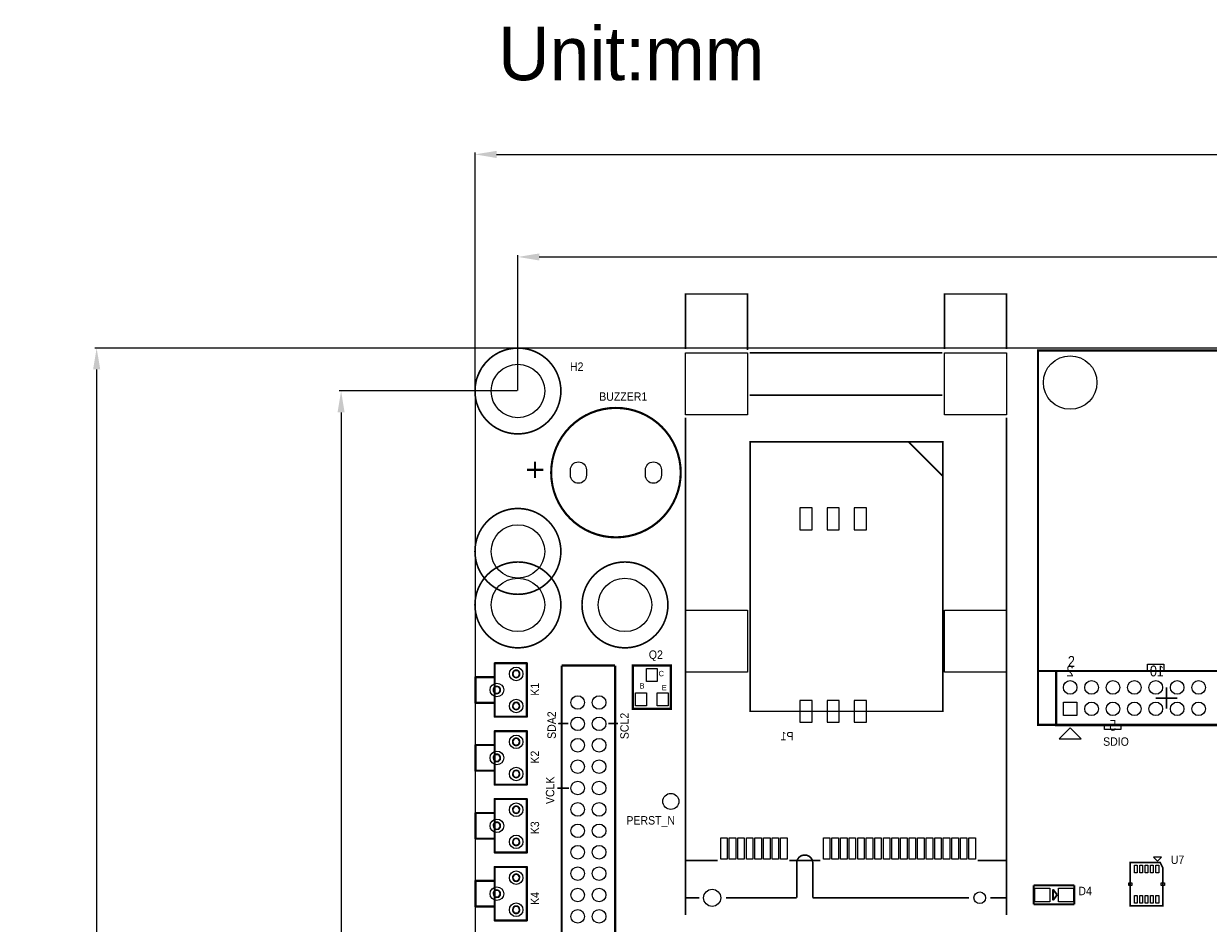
# Model space of a CAD drawing. Extents: x -42 to 184, y -21 to 160.
# Tile 2 of 5: x -42 to 69, y 76 to 160. Entities that reach past the tile are written whole.
import ezdxf
from ezdxf.enums import TextEntityAlignment as Align

# ---------------------------------------------------------------- set-up
doc = ezdxf.new("R2010")
doc.units = 0
doc.header["$MEASUREMENT"] = 0
doc.layers.get('0').update_dxf_attribs({"linetype": 'CONTINUOUS'})
doc.layers.get('Defpoints').update_dxf_attribs({"linetype": 'CONTINUOUS'})
for name, color, linetype in [('BG_OUTLINE', 2, 'CONTINUOUS'), ('BG_SILKSCREEN_TOP', 1, 'CONTINUOUS'), ('PG_SILKSCREEN_BOTTOM', 3, 'CONTINUOUS'), ('PG_SILKSCREEN_TOP', 4, 'CONTINUOUS'), ('PIN_BOTTOM', 6, 'CONTINUOUS'), ('PIN_TOP', 5, 'CONTINUOUS'), ('RD_SILKSCREEN_BOTTOM', 7, 'CONTINUOUS'), ('RD_SILKSCREEN_TOP', 8, 'CONTINUOUS')]:
    doc.layers.add(name, color=color, linetype=linetype)
doc.dimstyles.get("Standard").update_dxf_attribs({"dimtxt": 0.18, "dimasz": 0.18, "dimexe": 0.18, "dimexo": 0.0625, "dimgap": 0.09, "dimtad": 0, "dimtih": 1, "dimtoh": 1, "dimdec": 4, "dimzin": 0, "dimdsep": 46, "dimtxsty": 'STANDARD', "dimcen": 0.09, "dimadec": 0, "dimazin": 0, "dimtfac": 1, "dimtdec": 4, "dimtofl": 0, "dimtmove": 0, "dimatfit": 3, "dimfxl": 1, "dimtolj": 1, "dimtzin": 0, "dimarcsym": 0})

# ---------------------------------------------------------------- blocks, each defined once
blk = doc.blocks.new('*D8')
at = {"color": 0, "linetype": 'ByBlock', "lineweight": -2}
for p, q in [((3.94, 126), (-12.7, 126)), ((-12.52, 124), (-12.52, 67.09)), ((-12.52, 6), (-12.52, 62.91)), ((3.94, 4), (-12.7, 4))]:
    blk.add_line(p, q, dxfattribs=at)
at = {"color": 0}
for points in [[(-12.19, 124), (-12.85, 124), (-12.52, 126)], [(-12.85, 6), (-12.19, 6), (-12.52, 4)]]:
    blk.add_solid(points, dxfattribs=at)
at = {"layer": 'Defpoints', "color": 0}
for p in [(4, 126), (-12.52, 4), (4, 4)]:
    blk.add_point(p, dxfattribs=at)
at = {"color": 0, "linetype": 'ByBlock', "insert": (-12.52, 65), "char_height": 4, "attachment_point": 5}
blk.add_mtext('\\A1;122.0', dxfattribs=at)
blk = doc.blocks.new('*D9')
at = {"color": 0, "linetype": 'ByBlock', "lineweight": -2}
for p, q in [((3.94, 130.01), (-35.54, 130.01)), ((-35.36, 128.01), (-35.36, 67.1)), ((-35.36, 2), (-35.36, 62.92)), ((3.94, 0), (-35.54, 0))]:
    blk.add_line(p, q, dxfattribs=at)
at = {"color": 0}
for points in [[(-35.02, 128.01), (-35.69, 128.01), (-35.36, 130.01)], [(-35.69, 2), (-35.02, 2), (-35.36, 0)]]:
    blk.add_solid(points, dxfattribs=at)
at = {"layer": 'Defpoints', "color": 0}
for p in [(4, 130.01), (-35.36, 0), (4, 0)]:
    blk.add_point(p, dxfattribs=at)
at = {"color": 0, "linetype": 'ByBlock', "insert": (-35.36, 65.01), "char_height": 4, "attachment_point": 5}
blk.add_mtext('\\A1;130.0', dxfattribs=at)
blk = doc.blocks.new('*D10')
at = {"color": 0, "linetype": 'ByBlock', "lineweight": -2}
for p, q in [((4, 126.06), (4, 138.71)), ((6, 138.53), (82.91, 138.53)), ((174, 138.53), (97.09, 138.53)), ((176, 126.06), (176, 138.71))]:
    blk.add_line(p, q, dxfattribs=at)
at = {"color": 0}
for points in [[(6, 138.86), (6, 138.2), (4, 138.53)], [(174, 138.2), (174, 138.86), (176, 138.53)]]:
    blk.add_solid(points, dxfattribs=at)
at = {"layer": 'Defpoints', "color": 0}
for p in [(176, 138.53), (4, 126), (176, 126)]:
    blk.add_point(p, dxfattribs=at)
at = {"color": 0, "linetype": 'ByBlock', "insert": (90, 138.53), "char_height": 4, "attachment_point": 5}
blk.add_mtext('\\A1;172.0', dxfattribs=at)
blk = doc.blocks.new('*D11')
at = {"color": 0, "linetype": 'ByBlock', "lineweight": -2}
for p, q in [((0, 125.74), (0, 148.3)), ((2, 148.12), (83.24, 148.12)), ((178, 148.12), (96.76, 148.12)), ((180, 125.74), (180, 148.3))]:
    blk.add_line(p, q, dxfattribs=at)
at = {"color": 0}
for points in [[(2, 148.45), (2, 147.78), (0, 148.12)], [(178, 147.78), (178, 148.45), (180, 148.12)]]:
    blk.add_solid(points, dxfattribs=at)
at = {"layer": 'Defpoints', "color": 0}
for p in [(180, 148.12), (0, 125.67), (180, 125.67)]:
    blk.add_point(p, dxfattribs=at)
at = {"color": 0, "linetype": 'ByBlock', "insert": (90, 148.12), "char_height": 4, "attachment_point": 5}
blk.add_mtext('\\A1;180.0', dxfattribs=at)

msp = doc.modelspace()

# ---------------------------------------------------------------- linework, layer by layer
at = {"layer": 'BG_OUTLINE'}
msp.add_lwpolyline([(4, 0), (175.9999, 0, 0.414214), (179.9999, 4), (179.9999, 126, 0.414214), (175.9999, 130), (4, 130, 0.414214), (0, 126), (0, 4, 0.414215)], format="xyb", close=True, dxfattribs=at)
at = {"layer": 'BG_SILKSCREEN_TOP', "const_width": 0.1001}
for points in [[(1.8846, 100.5465, 1), (1.784684, 100.54657, 1)], [(1.8846, 100.5465, 1), (1.784684, 100.54657, 1)], [(4.8845, 100.5465, 1), (4.784772, 100.54657, 1)], [(4.8845, 100.5465, 1), (4.784772, 100.54657, 1)], [(0.0845, 99.2466, 1), (-0.015412, 99.246526, 1)], [(0.0845, 99.2466, 1), (-0.015412, 99.246526, 1)], [(1.8846, 99.2466, 1), (1.784684, 99.246526, 1)], [(0.0846, 96.8466, 1), (-0.015512, 96.846688, 1)], [(0.0846, 96.8466, 1), (-0.015512, 96.846688, 1)], [(1.8847, 96.8466, 1), (1.784584, 96.846688, 1)], [(1.8846, 95.5465, 1), (1.784684, 95.54659, 1)], [(1.8846, 95.5465, 1), (1.784684, 95.54659, 1)], [(4.8845, 95.5465, 1), (4.784772, 95.54659, 1)], [(4.8845, 95.5465, 1), (4.784772, 95.54659, 1)], [(1.8846, 94.1965, 1), (1.784684, 94.19657, 1)], [(1.8846, 94.1965, 1), (1.784684, 94.19657, 1)], [(4.8845, 94.1965, 1), (4.784772, 94.19657, 1)], [(4.8845, 94.1965, 1), (4.784772, 94.19657, 1)], [(0.0845, 92.8966, 1), (-0.015412, 92.896526, 1)], [(0.0845, 92.8966, 1), (-0.015412, 92.896526, 1)], [(1.8846, 92.8966, 1), (1.784684, 92.896526, 1)], [(0.0846, 90.4966, 1), (-0.015512, 90.496688, 1)], [(0.0846, 90.4966, 1), (-0.015512, 90.496688, 1)], [(1.8847, 90.4966, 1), (1.784584, 90.496688, 1)], [(1.8846, 89.1965, 1), (1.784684, 89.19659, 1)], [(1.8846, 89.1965, 1), (1.784684, 89.19659, 1)], [(4.8845, 89.1965, 1), (4.784772, 89.19659, 1)], [(4.8845, 89.1965, 1), (4.784772, 89.19659, 1)], [(1.8846, 87.8465, 1), (1.784684, 87.84657, 1)], [(1.8846, 87.8465, 1), (1.784684, 87.84657, 1)], [(4.8845, 87.8465, 1), (4.784772, 87.84657, 1)], [(4.8845, 87.8465, 1), (4.784772, 87.84657, 1)], [(0.0845, 86.5466, 1), (-0.015412, 86.546526, 1)], [(0.0845, 86.5466, 1), (-0.015412, 86.546526, 1)], [(1.8846, 86.5466, 1), (1.784684, 86.546526, 1)], [(0.0846, 84.1466, 1), (-0.015512, 84.146688, 1)], [(0.0846, 84.1466, 1), (-0.015512, 84.146688, 1)], [(1.8847, 84.1466, 1), (1.784584, 84.146688, 1)], [(1.8846, 82.8465, 1), (1.784684, 82.84659, 1)], [(1.8846, 82.8465, 1), (1.784684, 82.84659, 1)], [(4.8845, 82.8465, 1), (4.784772, 82.84659, 1)], [(4.8845, 82.8465, 1), (4.784772, 82.84659, 1)], [(1.8846, 81.4965, 1), (1.784684, 81.49657, 1)], [(1.8846, 81.4965, 1), (1.784684, 81.49657, 1)], [(4.8845, 81.4965, 1), (4.784772, 81.49657, 1)], [(4.8845, 81.4965, 1), (4.784772, 81.49657, 1)], [(0.0845, 80.1966, 1), (-0.015412, 80.196526, 1)], [(0.0845, 80.1966, 1), (-0.015412, 80.196526, 1)], [(1.8846, 80.1966, 1), (1.784684, 80.196526, 1)], [(0.0846, 77.7966, 1), (-0.015512, 77.796688, 1)], [(0.0846, 77.7966, 1), (-0.015512, 77.796688, 1)], [(1.8847, 77.7966, 1), (1.784584, 77.796688, 1)], [(1.8846, 76.4965, 1), (1.784684, 76.49659, 1)], [(1.8846, 76.4965, 1), (1.784684, 76.49659, 1)], [(4.8845, 76.4965, 1), (4.784772, 76.49659, 1)], [(4.8845, 76.4965, 1), (4.784772, 76.49659, 1)]]:
    msp.add_lwpolyline(points, format="xyb", close=True, dxfattribs=at)
at = {"layer": 'BG_SILKSCREEN_TOP'}
for points, const_width in [([(1.8346, 100.5467), (1.8346, 95.5467)], 0.1999), ([(1.8346, 100.5467), (4.8346, 100.5467)], 0.1999), ([(4.8346, 100.5467), (4.8346, 95.5467)], 0.1999), ([(0.0345, 99.2467), (0.0345, 96.8466)], 0.1999), ([(0.0345, 99.2467), (1.8346, 99.2467)], 0.1999), ([(0.0345, 96.8466), (1.8346, 96.8466)], 0.1999), ([(1.8346, 95.5467), (4.8346, 95.5467)], 0.1999), ([(1.8346, 94.1967), (1.8346, 89.1967)], 0.1999), ([(1.8346, 94.1967), (4.8346, 94.1967)], 0.1999), ([(4.8346, 94.1967), (4.8346, 89.1967)], 0.1999), ([(0.0345, 92.8967), (0.0345, 90.4966)], 0.1999), ([(0.0345, 92.8967), (1.8346, 92.8967)], 0.1999), ([(0.0345, 90.4966), (1.8346, 90.4966)], 0.1999), ([(1.8346, 89.1967), (4.8346, 89.1967)], 0.1999), ([(1.8346, 87.8467), (1.8346, 82.8467)], 0.1999), ([(1.8346, 87.8467), (4.8346, 87.8467)], 0.1999), ([(4.8346, 87.8467), (4.8346, 82.8467)], 0.1999), ([(0.0345, 86.5467), (0.0345, 84.1466)], 0.1999), ([(0.0345, 86.5467), (1.8346, 86.5467)], 0.1999), ([(0.0345, 84.1466), (1.8346, 84.1466)], 0.1999), ([(1.8346, 82.8467), (4.8346, 82.8467)], 0.1999), ([(1.8346, 81.4967), (1.8346, 76.4967)], 0.1999), ([(1.8346, 81.4967), (4.8346, 81.4967)], 0.1999), ([(4.8346, 81.4967), (4.8346, 76.4967)], 0.1999), ([(0.0345, 80.1967), (0.0345, 77.7966)], 0.1999), ([(0.0345, 80.1967), (1.8346, 80.1967)], 0.1999), ([(52.1802, 78.8926), (52.1802, 79.7816)], 0.1778), ([(52.1802, 79.7816), (55.9902, 79.7816)], 0.1778), ([(55.9902, 78.0036), (55.9902, 79.7816)], 0.1778), ([(52.1802, 78.0036), (52.1802, 78.8926)], 0.1778), ([(53.9963, 78.3846), (53.9963, 79.4006)], 0.1778), ([(53.9963, 79.4006), (54.3773, 78.8926)], 0.1778), ([(53.9963, 78.3846), (54.3773, 78.8926)], 0.1778), ([(0.0345, 77.7966), (1.8346, 77.7966)], 0.1999), ([(52.1802, 78.0036), (55.9902, 78.0036)], 0.1778), ([(1.8346, 76.4967), (4.8346, 76.4967)], 0.1999)]:
    msp.add_lwpolyline(points, dxfattribs=dict(at, const_width=const_width))
for points in [[(4.1854, 99.5467, 1), (3.483876, 99.546628, 1)], [(4.1854, 99.5467, 1), (3.483876, 99.546628, 1)], [(4.1346, 99.5467, 1), (3.534676, 99.546628, 1)], [(2.3853, 98.0465, 1), (1.68378, 98.04658, 1)], [(2.3853, 98.0465, 1), (1.68378, 98.04658, 1)], [(2.3345, 98.0465, 1), (1.73458, 98.04658, 1)], [(4.1855, 96.5465, 1), (3.483776, 96.546586, 1)], [(4.1855, 96.5465, 1), (3.483776, 96.546586, 1)], [(4.1347, 96.5465, 1), (3.534576, 96.546586, 1)], [(4.1854, 93.1967, 1), (3.483876, 93.196628, 1)], [(4.1854, 93.1967, 1), (3.483876, 93.196628, 1)], [(4.1346, 93.1967, 1), (3.534676, 93.196628, 1)], [(2.3853, 91.6965, 1), (1.68378, 91.69658, 1)], [(2.3853, 91.6965, 1), (1.68378, 91.69658, 1)], [(2.3345, 91.6965, 1), (1.73458, 91.69658, 1)], [(4.1855, 90.1965, 1), (3.483776, 90.196586, 1)], [(4.1855, 90.1965, 1), (3.483776, 90.196586, 1)], [(4.1347, 90.1965, 1), (3.534576, 90.196586, 1)], [(4.1854, 86.8467, 1), (3.483876, 86.846628, 1)], [(4.1854, 86.8467, 1), (3.483876, 86.846628, 1)], [(4.1346, 86.8467, 1), (3.534676, 86.846628, 1)], [(2.3853, 85.3465, 1), (1.68378, 85.34658, 1)], [(2.3853, 85.3465, 1), (1.68378, 85.34658, 1)], [(2.3345, 85.3465, 1), (1.73458, 85.34658, 1)], [(4.1855, 83.8465, 1), (3.483776, 83.846586, 1)], [(4.1855, 83.8465, 1), (3.483776, 83.846586, 1)], [(4.1347, 83.8465, 1), (3.534576, 83.846586, 1)], [(4.1854, 80.4967, 1), (3.483876, 80.496628, 1)], [(4.1854, 80.4967, 1), (3.483876, 80.496628, 1)], [(4.1346, 80.4967, 1), (3.534676, 80.496628, 1)], [(2.3853, 78.9965, 1), (1.68378, 78.99658, 1)], [(2.3853, 78.9965, 1), (1.68378, 78.99658, 1)], [(2.3345, 78.9965, 1), (1.73458, 78.99658, 1)], [(4.1855, 77.4965, 1), (3.483776, 77.496586, 1)], [(4.1855, 77.4965, 1), (3.483776, 77.496586, 1)], [(4.1347, 77.4965, 1), (3.534576, 77.496586, 1)]]:
    msp.add_lwpolyline(points, format="xyb", close=True, dxfattribs=at)
at = {"layer": 'PG_SILKSCREEN_BOTTOM', "const_width": 0.15}
msp.add_lwpolyline([(43.6976, 96.0486), (25.6975, 96.0486), (25.6975, 121.2486), (43.6976, 121.2486)], close=True, dxfattribs=at)
msp.add_lwpolyline([(40.4975, 121.2486), (43.6976, 118.0485)], dxfattribs=at)
at = {"layer": 'PG_SILKSCREEN_TOP'}
for points, const_width in [([(19.6481, 129.9155), (19.6481, 135.0655), (25.4481, 135.0655), (25.4481, 129.8155)], 0.1524), ([(49.6481, 129.9155), (49.6481, 135.0655), (43.8481, 135.0655), (43.8481, 129.9155)], 0.1524), ([(25.6481, 129.5656), (43.6481, 129.5656)], 0.1524), ([(43.6481, 125.6155), (25.6481, 125.6155)], 0.1524), ([(19.6481, 77.0155), (19.6481, 123.5156)], 0.1524), ([(49.6481, 123.5156), (49.6481, 77.0155)], 0.1524), ([(6.3604, 118.6205), (4.8364, 118.6205)], 0.2032), ([(5.5984, 119.3825), (5.5984, 117.8585)], 0.2032), ([(8.0848, 51.3613), (8.0851, 100.3325)], 0.1999), ([(13.0851, 100.3325), (8.0851, 100.3325)], 0.1999), ([(13.0848, 51.3613), (13.0851, 100.3325)], 0.1999), ([(52.6567, 99.8245), (76.6597, 99.8245)], 0.1999), ([(54.5948, 99.8245), (54.2948, 99.8245), (54.2948, 94.7445), (54.5948, 94.7445)], 0.2032), ([(54.5948, 99.8245), (74.8947, 99.8245), (74.8947, 94.7445), (54.5948, 94.7445)], 0.2032), ([(65.5947, 97.2845), (64.5947, 97.2845), (64.5947, 98.2845)], 0.1501), ([(63.5947, 97.2845), (64.5947, 97.2845), (64.5947, 96.2845)], 0.1501), ([(8.7122, 94.9198), (7.7978, 94.9198), (7.7724, 94.9452)], 0.1524), ([(12.446, 94.9198), (13.3604, 94.9198)], 0.1524), ([(8.7884, 88.8746), (7.6962, 88.8746)], 0.1524), ([(22.6481, 82.1155), (19.6481, 82.1155)], 0.1524), ([(32.2481, 82.1155), (29.3482, 82.1155)], 0.1524), ([(30.0481, 78.6155), (30.0481, 81.8655)], 0.1524), ([(31.5481, 81.8655), (31.5481, 78.6155)], 0.1524), ([(49.6481, 82.1155), (46.9481, 82.1155)], 0.1524), ([(20.9481, 78.6155), (19.6481, 78.6155)], 0.1524), ([(30.0481, 78.6155), (23.4481, 78.6155)], 0.1524), ([(46.1481, 78.6155), (31.5481, 78.6155)], 0.1524), ([(49.6481, 78.6155), (48.1481, 78.6155)], 0.1524)]:
    msp.add_lwpolyline(points, dxfattribs=dict(at, const_width=const_width))
for points, const_width in [([(8.0132, 126, 1), (-0.013216, 126.000004, 1)], 0.1524), ([(19.2102, 118.3665, 1), (7.106689, 118.36658, 1)], 0.1999), ([(8.0132, 111, 1), (-0.013216, 111.000013, 1)], 0.1524), ([(8.0132, 106, 1), (-0.013216, 105.999982, 1)], 0.1524), ([(18.0132, 106, 1), (9.986795, 105.999982, 1)], 0.1524)]:
    msp.add_lwpolyline(points, format="xyb", close=True, dxfattribs=dict(at, const_width=const_width))
for points, const_width in [([(52.5948, 94.7844), (76.5947, 94.7844), (76.5947, 129.7846), (52.5948, 129.7846)], 0.1999), ([(14.7345, 100.3402), (14.7345, 96.2762), (18.2905, 96.2762), (18.2905, 100.3402)], 0.2032), ([(64.262, 77.851), (61.214, 77.851), (61.214, 81.915), (64.008, 81.915), (64.262, 81.407)], 0.1524)]:
    msp.add_lwpolyline(points, close=True, dxfattribs=dict(at, const_width=const_width))
for points in [[(62.8167, 99.8245), (62.8167, 100.4595), (64.3407, 100.4595), (64.3407, 99.8245)], [(55.5948, 94.5065), (54.5788, 93.4905), (56.6108, 93.4905)], [(58.8167, 94.3635), (58.8167, 94.7445), (60.3407, 94.7445), (60.3407, 94.3635)], [(63.754, 82.042), (64.135, 82.423), (63.373, 82.423)]]:
    msp.add_lwpolyline(points, close=True, dxfattribs=at)
at = {"layer": 'PG_SILKSCREEN_TOP', "const_width": 0.1524}
msp.add_lwpolyline([(31.5481, 81.8655, 1), (30.0481, 81.8655)], format="xyb", dxfattribs=at)
at = {"layer": 'PIN_BOTTOM'}
for points in [[(19.6525, 123.7699), (19.6525, 129.5611), (25.4437, 129.5611), (25.4437, 123.7699)], [(43.8525, 123.7699), (43.8525, 129.5611), (49.6437, 129.5611), (49.6437, 123.7699)], [(31.489, 113.0325), (31.489, 115.0645), (30.346, 115.0645), (30.346, 113.0325)], [(34.029, 113.0325), (34.029, 115.0645), (32.886, 115.0645), (32.886, 113.0325)], [(36.569, 113.0325), (36.569, 115.0645), (35.426, 115.0645), (35.426, 113.0325)], [(19.6525, 99.7199), (19.6525, 105.5111), (25.4437, 105.5111), (25.4437, 99.7199)], [(43.8525, 99.7199), (43.8525, 105.5111), (49.6437, 105.5111), (49.6437, 99.7199)], [(31.489, 95.0325), (31.489, 97.0645), (30.346, 97.0645), (30.346, 95.0325)], [(34.029, 95.0325), (34.029, 97.0645), (32.886, 97.0645), (32.886, 95.0325)], [(36.569, 95.0325), (36.569, 97.0645), (35.426, 97.0645), (35.426, 95.0325)], [(54.9597, 95.6495), (54.9597, 96.9195), (56.2297, 96.9195), (56.2297, 95.6495)]]:
    msp.add_lwpolyline(points, close=True, dxfattribs=at)
for points in [[(10.40455, 118.61645), (10.40455, 118.11655, -1), (8.90445, 118.11655), (8.90445, 118.61645, -1)], [(17.41245, 118.61645), (17.41245, 118.11655, -1), (15.91235, 118.11655), (15.91235, 118.61645, -1)]]:
    msp.add_lwpolyline(points, format="xyb", close=True, dxfattribs=at)
for centre, radius in [((4, 126), 2.5), ((55.5947, 126.7846), 2.5), ((4, 111), 2.5), ((4, 106), 2.5), ((14, 106), 2.5), ((3.8346, 99.5466), 0.635), ((2.0345, 98.0465), 0.635), ((55.5947, 98.2845), 0.635), ((57.5947, 98.2845), 0.635), ((59.5947, 98.2845), 0.635), ((61.5947, 98.2845), 0.635), ((63.5947, 98.2845), 0.635), ((65.5947, 98.2845), 0.635), ((67.5947, 98.2845), 0.635), ((9.5864, 96.8773), 0.635), ((11.5864, 96.8773), 0.635), ((3.8346, 96.5466), 0.635), ((57.5947, 96.2845), 0.635), ((59.5947, 96.2845), 0.635), ((61.5947, 96.2845), 0.635), ((63.5947, 96.2845), 0.635), ((65.5947, 96.2845), 0.635), ((67.5947, 96.2845), 0.635), ((9.5864, 94.8773), 0.635), ((11.5864, 94.8773), 0.635), ((3.8346, 93.1966), 0.635), ((9.5864, 92.8773), 0.635), ((11.5864, 92.8773), 0.635), ((2.0345, 91.6965), 0.635), ((3.8346, 90.1966), 0.635), ((9.5864, 90.8773), 0.635), ((11.5864, 90.8773), 0.635), ((9.5864, 88.8774), 0.635), ((11.5864, 88.8774), 0.635), ((3.8346, 86.8466), 0.635), ((9.5864, 86.8774), 0.635), ((11.5864, 86.8774), 0.635), ((2.0345, 85.3465), 0.635), ((9.5864, 84.8774), 0.635), ((11.5864, 84.8774), 0.635), ((3.8346, 83.8466), 0.635), ((9.5864, 82.8774), 0.635), ((11.5864, 82.8774), 0.635), ((3.8346, 80.4966), 0.635), ((9.5864, 80.8774), 0.635), ((11.5864, 80.8774), 0.635), ((2.0345, 78.9965), 0.635), ((9.5864, 78.8774), 0.635), ((11.5864, 78.8774), 0.635), ((22.1481, 78.6155), 0.8001), ((47.1481, 78.6155), 0.5461), ((3.8346, 77.4966), 0.635), ((9.5864, 76.8774), 0.635), ((11.5864, 76.8774), 0.635)]:
    msp.add_circle(centre, radius, dxfattribs=at)
at = {"layer": 'PIN_TOP'}
for points in [[(19.6525, 123.7699), (19.6525, 129.5611), (25.4437, 129.5611), (25.4437, 123.7699)], [(43.8525, 123.7699), (43.8525, 129.5611), (49.6437, 129.5611), (49.6437, 123.7699)], [(19.6525, 99.7199), (19.6525, 105.5111), (25.4437, 105.5111), (25.4437, 99.7199)], [(43.8525, 99.7199), (43.8525, 105.5111), (49.6437, 105.5111), (49.6437, 99.7199)], [(16.0045, 98.8416), (16.0045, 100.0608), (17.0205, 100.0608), (17.0205, 98.8416)], [(14.9885, 96.5556), (14.9885, 97.7748), (16.0045, 97.7748), (16.0045, 96.5556)], [(17.0205, 96.5556), (17.0205, 97.7748), (18.0365, 97.7748), (18.0365, 96.5556)], [(54.9597, 95.6495), (54.9597, 96.9195), (56.2297, 96.9195), (56.2297, 95.6495)], [(22.9433, 82.2122), (22.9433, 84.2188), (23.5529, 84.2188), (23.5529, 82.2122)], [(23.7433, 82.2122), (23.7433, 84.2188), (24.3529, 84.2188), (24.3529, 82.2122)], [(24.5433, 82.2122), (24.5433, 84.2188), (25.1529, 84.2188), (25.1529, 82.2122)], [(25.3433, 82.2122), (25.3433, 84.2188), (25.9529, 84.2188), (25.9529, 82.2122)], [(26.1433, 82.2122), (26.1433, 84.2188), (26.7529, 84.2188), (26.7529, 82.2122)], [(26.9433, 82.2122), (26.9433, 84.2188), (27.5529, 84.2188), (27.5529, 82.2122)], [(27.7433, 82.2122), (27.7433, 84.2188), (28.3529, 84.2188), (28.3529, 82.2122)], [(28.5433, 82.2122), (28.5433, 84.2188), (29.1529, 84.2188), (29.1529, 82.2122)], [(32.5433, 82.2122), (32.5433, 84.2188), (33.1529, 84.2188), (33.1529, 82.2122)], [(33.3433, 82.2122), (33.3433, 84.2188), (33.9529, 84.2188), (33.9529, 82.2122)], [(34.1433, 82.2122), (34.1433, 84.2188), (34.7529, 84.2188), (34.7529, 82.2122)], [(34.9433, 82.2122), (34.9433, 84.2188), (35.5529, 84.2188), (35.5529, 82.2122)], [(35.7433, 82.2122), (35.7433, 84.2188), (36.3529, 84.2188), (36.3529, 82.2122)], [(36.5433, 82.2122), (36.5433, 84.2188), (37.1529, 84.2188), (37.1529, 82.2122)], [(37.3433, 82.2122), (37.3433, 84.2188), (37.9529, 84.2188), (37.9529, 82.2122)], [(38.1433, 82.2122), (38.1433, 84.2188), (38.7529, 84.2188), (38.7529, 82.2122)], [(38.9433, 82.2122), (38.9433, 84.2188), (39.5529, 84.2188), (39.5529, 82.2122)], [(39.7433, 82.2122), (39.7433, 84.2188), (40.3529, 84.2188), (40.3529, 82.2122)], [(40.5433, 82.2122), (40.5433, 84.2188), (41.1529, 84.2188), (41.1529, 82.2122)], [(41.3433, 82.2122), (41.3433, 84.2188), (41.9529, 84.2188), (41.9529, 82.2122)], [(42.1433, 82.2122), (42.1433, 84.2188), (42.7529, 84.2188), (42.7529, 82.2122)], [(42.9433, 82.2122), (42.9433, 84.2188), (43.5529, 84.2188), (43.5529, 82.2122)], [(43.7433, 82.2122), (43.7433, 84.2188), (44.3529, 84.2188), (44.3529, 82.2122)], [(44.5433, 82.2122), (44.5433, 84.2188), (45.1529, 84.2188), (45.1529, 82.2122)], [(45.3433, 82.2122), (45.3433, 84.2188), (45.9529, 84.2188), (45.9529, 82.2122)], [(46.1433, 82.2122), (46.1433, 84.2188), (46.7529, 84.2188), (46.7529, 82.2122)], [(61.865, 81.6511), (61.865, 80.9399), (61.611, 80.9399), (61.611, 81.6511)], [(62.365, 81.6511), (62.365, 80.9399), (62.111, 80.9399), (62.111, 81.6511)], [(62.865, 81.6511), (62.865, 80.9399), (62.611, 80.9399), (62.611, 81.6511)], [(63.365, 81.6511), (63.365, 80.9399), (63.111, 80.9399), (63.111, 81.6511)], [(63.865, 81.6511), (63.865, 80.9399), (63.611, 80.9399), (63.611, 81.6511)], [(61.064, 80.01), (61.364, 80.01), (61.364, 79.756), (61.064, 79.756)], [(64.112, 80.01), (64.412, 80.01), (64.412, 79.756), (64.112, 79.756)], [(52.2996, 78.2345), (52.2996, 79.5045), (53.6996, 79.5045), (53.6996, 78.2345)], [(54.5094, 78.2345), (54.5094, 79.5045), (55.9094, 79.5045), (55.9094, 78.2345)], [(61.865, 78.8261), (61.865, 78.1149), (61.611, 78.1149), (61.611, 78.8261)], [(62.365, 78.8261), (62.365, 78.1149), (62.111, 78.1149), (62.111, 78.8261)], [(62.865, 78.8261), (62.865, 78.1149), (62.611, 78.1149), (62.611, 78.8261)], [(63.365, 78.8261), (63.365, 78.1149), (63.111, 78.1149), (63.111, 78.8261)], [(63.865, 78.8261), (63.865, 78.1149), (63.611, 78.1149), (63.611, 78.8261)]]:
    msp.add_lwpolyline(points, close=True, dxfattribs=at)
for points in [[(10.40455, 118.61645), (10.40455, 118.11655, -1), (8.90445, 118.11655), (8.90445, 118.61645, -1)], [(17.41245, 118.61645), (17.41245, 118.11655, -1), (15.91235, 118.11655), (15.91235, 118.61645, -1)]]:
    msp.add_lwpolyline(points, format="xyb", close=True, dxfattribs=at)
for centre, radius in [((4, 126), 2.5), ((55.5947, 126.7846), 2.5), ((4, 111), 2.5), ((4, 106), 2.5), ((14, 106), 2.5), ((3.8346, 99.5466), 0.635), ((2.0345, 98.0465), 0.635), ((55.5947, 98.2845), 0.635), ((57.5947, 98.2845), 0.635), ((59.5947, 98.2845), 0.635), ((61.5947, 98.2845), 0.635), ((63.5947, 98.2845), 0.635), ((65.5947, 98.2845), 0.635), ((67.5947, 98.2845), 0.635), ((9.5864, 96.8773), 0.635), ((11.5864, 96.8773), 0.635), ((3.8346, 96.5466), 0.635), ((57.5947, 96.2845), 0.635), ((59.5947, 96.2845), 0.635), ((61.5947, 96.2845), 0.635), ((63.5947, 96.2845), 0.635), ((65.5947, 96.2845), 0.635), ((67.5947, 96.2845), 0.635), ((9.5864, 94.8773), 0.635), ((11.5864, 94.8773), 0.635), ((3.8346, 93.1966), 0.635), ((9.5864, 92.8773), 0.635), ((11.5864, 92.8773), 0.635), ((2.0345, 91.6965), 0.635), ((3.8346, 90.1966), 0.635), ((9.5864, 90.8773), 0.635), ((11.5864, 90.8773), 0.635), ((9.5864, 88.8774), 0.635), ((11.5864, 88.8774), 0.635), ((3.8346, 86.8466), 0.635), ((9.5864, 86.8774), 0.635), ((11.5864, 86.8774), 0.635), ((18.288, 87.63), 0.75), ((2.0345, 85.3465), 0.635), ((9.5864, 84.8774), 0.635), ((11.5864, 84.8774), 0.635), ((3.8346, 83.8466), 0.635), ((9.5864, 82.8774), 0.635), ((11.5864, 82.8774), 0.635), ((3.8346, 80.4966), 0.635), ((9.5864, 80.8774), 0.635), ((11.5864, 80.8774), 0.635), ((2.0345, 78.9965), 0.635), ((9.5864, 78.8774), 0.635), ((11.5864, 78.8774), 0.635), ((22.1481, 78.6155), 0.8001), ((47.1481, 78.6155), 0.5461), ((3.8346, 77.4966), 0.635), ((9.5864, 76.8774), 0.635), ((11.5864, 76.8774), 0.635)]:
    msp.add_circle(centre, radius, dxfattribs=at)

# ---------------------------------------------------------------- texts
at = {"linetype": 'ByBlock'}
msp.add_text('Unit:mm', height=5, dxfattribs=at).set_placement((2.13884, 155.053448))
at = {"layer": 'PG_SILKSCREEN_BOTTOM', "text_generation_flag": 2, "width": 0.875}
for s, p in [('2', (55.5777, 99.3165)), ('10', (63.7057, 99.3165)), ('5', (59.5787, 94.2365))]:
    msp.add_text(s, height=1.016, dxfattribs=at).set_placement(p, align=Align.CENTER)
at = {"layer": 'PG_SILKSCREEN_TOP', "width": 0.875}
msp.add_text('2', height=1.016, dxfattribs=at).set_placement((55.7047, 100.2055), align=Align.CENTER)
at = {"layer": 'PG_SILKSCREEN_TOP', "width": 0.85}
for s, p in [('C', (17.1475, 99.3242)), ('B', (15.3695, 98.1812)), ('E', (17.4396, 98.0118))]:
    msp.add_text(s, height=0.508, dxfattribs=at).set_placement(p)
at = {"layer": 'PG_SILKSCREEN_TOP', "width": 0.935484}
for s, p in [('SDA2', (7.5438, 93.472)), ('SCL2', (14.351, 93.4466)), ('VCLK', (7.3999, 87.376))]:
    msp.add_text(s, height=0.7874, rotation=90, dxfattribs=at).set_placement(p)
at = {"layer": 'RD_SILKSCREEN_BOTTOM', "text_generation_flag": 2, "width": 0.935484}
msp.add_text('P1', height=0.7874, dxfattribs=at).set_placement((29.7434, 93.3365))
at = {"layer": 'RD_SILKSCREEN_TOP', "width": 0.935484}
for s, p in [('H2', (8.8646, 127.8805)), ('BUZZER1', (11.5951, 125.0865)), ('Q2', (16.2306, 100.9565)), ('SDIO', (58.674, 92.8285)), ('PERST_N', (14.1351, 85.4625)), ('U7', (64.9986, 81.7795)), ('D4', (56.3626, 78.8585))]:
    msp.add_text(s, height=0.7874, dxfattribs=at).set_placement(p)
for s, p in [('K1', (5.9775, 97.5106)), ('K2', (5.9775, 91.1606)), ('K3', (5.9775, 84.5566)), ('K4', (5.9775, 77.9526))]:
    msp.add_text(s, height=0.7874, rotation=90, dxfattribs=at).set_placement(p)

# ---------------------------------------------------------------- dimensions: what is measured, and where the dimension line sits
at = {"linetype": 'ByBlock'}
for base, p1, p2, picture, middle in [((179.9999, 148.11728), (0, 125.674575), (179.9999, 125.674575), '*D11', (89.99995, 148.11728)), ((176.000003, 138.531005), (4, 126), (176.000003, 126.000002), '*D10', (90.000002, 138.531005))]:
    dim = msp.add_linear_dim(base=base, p1=p1, p2=p2, dimstyle='Standard', override={"dimtxt": 4, "dimasz": 2, "dimdec": 1, "dimtmove": 2}, dxfattribs=at)
    dim.commit()
    dim.dimension.update_dxf_attribs({"geometry": picture, "text_midpoint": middle})
for base, p1, p2, picture, middle in [((-35.358097, 0), (3.999992, 130.01321), (4, 0), '*D9', (-35.358097, 65.006605)), ((-12.520363, 4), (4, 126), (4, 4), '*D8', (-12.520363, 65))]:
    dim = msp.add_linear_dim(base=base, p1=p1, p2=p2, angle=90, dimstyle='Standard', override={"dimtxt": 4, "dimasz": 2, "dimdec": 1, "dimtmove": 2}, dxfattribs=at)
    dim.commit()
    dim.dimension.update_dxf_attribs({"geometry": picture, "text_midpoint": middle})

doc.saveas('drawing.dxf')
